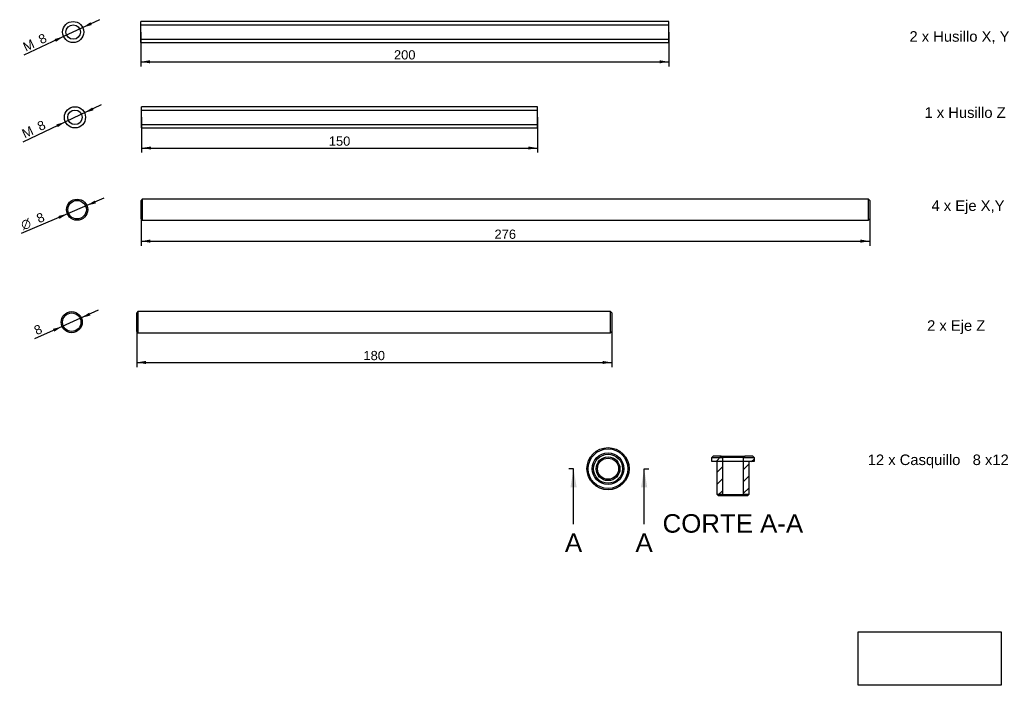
# Model space of a CAD drawing. Header units: millimetres. Extents: x 20 to 393, y 15 to 267.
import ezdxf
from ezdxf.enums import TextEntityAlignment as Align
from ezdxf.lldxf.tags import DXFTag

# ---------------------------------------------------------------- set-up
doc = ezdxf.new("R2010")
doc.units = ezdxf.units.MM
for name, color, linetype in [('$TD_AUDIT_GENERATED_(41)', 7, 'Continuous'), ('CASQUILLODM8', 7, 'Continuous'), ('EJEX', 7, 'Continuous'), ('EJEZ', 7, 'Continuous'), ('HUSILLOX', 7, 'Continuous'), ('HUSILLOZ', 7, 'Continuous')]:
    doc.layers.add(name, color=color, linetype=linetype)
doc.styles.add('SEACAD_Arial', font='ARIAL.TTF')
doc.styles.add('SEACAD_Solid_Edge_ANSI1_Symbols', font='semeca1.ttf')
tags = doc.linetypes.add('CENTER2', pattern=[28.575, 19.05, -3.175, 3.175, -3.175]).pattern_tags.tags
tags[10:11] = [DXFTag(74, 4), DXFTag(75, 0), DXFTag(340, '0'), DXFTag(46, 0.0), DXFTag(50, 0.0), DXFTag(44, 0.0), DXFTag(45, 0.0)]
tags[8:9] = [DXFTag(74, 4), DXFTag(75, 0), DXFTag(340, '0'), DXFTag(46, 0.0), DXFTag(50, 0.0), DXFTag(44, 0.0), DXFTag(45, 0.0)]
tags[6:7] = [DXFTag(74, 4), DXFTag(75, 0), DXFTag(340, '0'), DXFTag(46, 0.0), DXFTag(50, 0.0), DXFTag(44, 0.0), DXFTag(45, 0.0)]
tags[4:5] = [DXFTag(74, 4), DXFTag(75, 0), DXFTag(340, '0'), DXFTag(46, 0.0), DXFTag(50, 0.0), DXFTag(44, 0.0), DXFTag(45, 0.0)]
tags = doc.linetypes.add('HIDDEN2', pattern=[4.7625, 3.175, -1.5875]).pattern_tags.tags
tags[6:7] = [DXFTag(74, 4), DXFTag(75, 0), DXFTag(340, '0'), DXFTag(46, 0.0), DXFTag(50, 0.0), DXFTag(44, 0.0), DXFTag(45, 0.0)]
tags[4:5] = [DXFTag(74, 4), DXFTag(75, 0), DXFTag(340, '0'), DXFTag(46, 0.0), DXFTag(50, 0.0), DXFTag(44, 0.0), DXFTag(45, 0.0)]
doc.dimstyles.new('DIN', dxfattribs={"dimtxt": 3.5, "dimasz": 3.5, "dimexe": 1.75, "dimexo": 0, "dimgap": 1.75, "dimtad": 1, "dimtxsty": 'SEACAD_Arial', "dimblk1": '_SE_FILLED', "dimblk2": '_SE_FILLED', "dimsah": 1, "dimcen": 1.75, "dimadec": 0, "dimazin": 0, "dimtfac": 1, "dimtmove": 1, "dimatfit": 3, "dimfxl": 0, "dimtolj": 1, "dimarcsym": 0})
picture_1 = doc.add_image_def('image1.jpg', size_in_pixel=(211, 79))

# ---------------------------------------------------------------- blocks, each defined once
blk = doc.blocks.new('SE')
at = {"layer": 'HUSILLOX', "color": 7, "linetype": 'Continuous'}
blk.add_circle((40.45, 262.54), 4, dxfattribs=at)
at = {"layer": 'HUSILLOX', "color": 7, "linetype": 'HIDDEN2'}
blk.add_circle((40.45, 262.54), 2.75, dxfattribs=at)
blk = doc.blocks.new('SE1')
at = {"layer": 'HUSILLOX', "color": 7, "linetype": 'Continuous'}
for p, q in [((66.05, 258.54), (66.05, 266.54)), ((266.05, 266.54), (66.05, 266.54)), ((266.05, 258.54), (266.05, 266.54)), ((66.05, 258.54), (266.05, 258.54))]:
    blk.add_line(p, q, dxfattribs=at)
at = {"layer": 'HUSILLOX', "color": 7, "linetype": 'HIDDEN2'}
for p, q in [((66.05, 265.29), (266.05, 265.29)), ((66.05, 259.79), (266.05, 259.79))]:
    blk.add_line(p, q, dxfattribs=at)
blk = doc.blocks.new('SE2')
at = {"layer": 'HUSILLOZ', "color": 7, "linetype": 'Continuous'}
blk.add_circle((41.13, 230.22), 4, dxfattribs=at)
at = {"layer": 'HUSILLOZ', "color": 7, "linetype": 'HIDDEN2'}
blk.add_circle((41.13, 230.22), 2.75, dxfattribs=at)
blk = doc.blocks.new('SE3')
at = {"layer": 'HUSILLOZ', "color": 7, "linetype": 'Continuous'}
for p, q in [((66.38, 226.22), (66.38, 234.22)), ((216.38, 234.22), (66.38, 234.22)), ((216.38, 226.22), (216.38, 234.22)), ((66.38, 226.22), (216.38, 226.22))]:
    blk.add_line(p, q, dxfattribs=at)
at = {"layer": 'HUSILLOZ', "color": 7, "linetype": 'HIDDEN2'}
for p, q in [((66.38, 232.97), (216.38, 232.97)), ((66.38, 227.47), (216.38, 227.47))]:
    blk.add_line(p, q, dxfattribs=at)
blk = doc.blocks.new('SE4')
at = {"layer": 'EJEX', "color": 7, "linetype": 'Continuous'}
for radius in [4, 3.5]:
    blk.add_circle((41.94, 195.23), radius, dxfattribs=at)
blk = doc.blocks.new('SE5')
at = {"layer": 'EJEX', "color": 7, "linetype": 'Continuous'}
for p, q in [((66.64, 199.23), (66.14, 198.73)), ((66.14, 191.73), (66.14, 198.73)), ((66.64, 199.23), (66.64, 191.23)), ((341.64, 199.23), (66.64, 199.23)), ((341.64, 191.23), (341.64, 199.23)), ((342.14, 198.73), (341.64, 199.23)), ((342.14, 198.73), (342.14, 191.73)), ((66.14, 191.73), (66.64, 191.23)), ((66.64, 191.23), (341.64, 191.23)), ((341.64, 191.23), (342.14, 191.73))]:
    blk.add_line(p, q, dxfattribs=at)
blk = doc.blocks.new('SE6')
at = {"layer": 'EJEZ', "color": 7, "linetype": 'Continuous'}
for radius in [4, 3.5]:
    blk.add_circle((39.9, 152.61), radius, dxfattribs=at)
blk = doc.blocks.new('SE7')
at = {"layer": 'EJEZ', "color": 7, "linetype": 'Continuous'}
for p, q in [((65, 156.61), (64.5, 156.11)), ((64.5, 149.11), (64.5, 156.11)), ((65, 156.61), (65, 148.61)), ((244, 156.61), (65, 156.61)), ((244, 148.61), (244, 156.61)), ((244.5, 156.11), (244, 156.61)), ((244.5, 156.11), (244.5, 149.11)), ((64.5, 149.11), (65, 148.61)), ((65, 148.61), (244, 148.61)), ((244, 148.61), (244.5, 149.11))]:
    blk.add_line(p, q, dxfattribs=at)
blk = doc.blocks.new('DMBLK73')
at = {"layer": '$TD_AUDIT_GENERATED_(41)', "linetype": 'Continuous'}
for points in [[(46.98, 155.14), (46.5, 156.2), (43.55, 154.24)], [(33.29, 149.01), (36.25, 150.97), (32.81, 150.08)]]:
    blk.add_hatch(color=7, dxfattribs=at).paths.add_polyline_path(points)
at = {"layer": '$TD_AUDIT_GENERATED_(41)', "color": 7, "linetype": 'Continuous'}
for p, q in [((49.94, 157.1), (36.25, 150.97)), ((36.25, 150.97), (25.86, 146.33))]:
    blk.add_line(p, q, dxfattribs=at)
at = {"layer": '$TD_AUDIT_GENERATED_(41)', "color": 7, "linetype": 'Continuous', "style": 'SEACAD_Arial'}
blk.add_text('8', height=3.5, rotation=24.1033, dxfattribs=at).set_placement((25.19, 150.82), align=Align.TOP_LEFT)
blk = doc.blocks.new('_SE_FILLED')
at = {"color": 0}
blk.add_line((0, 0), (-1, 0), dxfattribs=at)
blk.add_solid([(0, 0), (-1, -0.1665), (-1, 0.1665), (0, 0)], dxfattribs=at)
blk = doc.blocks.new('DMBLK74')
at = {"layer": '$TD_AUDIT_GENERATED_(41)', "linetype": 'Continuous'}
for points in [[(49.07, 197.63), (48.62, 198.71), (45.62, 196.8)], [(35.27, 191.76), (38.26, 193.67), (34.81, 192.84)]]:
    blk.add_hatch(color=7, dxfattribs=at).paths.add_polyline_path(points)
at = {"layer": '$TD_AUDIT_GENERATED_(41)', "color": 7, "linetype": 'Continuous'}
for p, q in [((52.07, 199.54), (38.26, 193.67)), ((38.26, 193.67), (20.78, 186.23))]:
    blk.add_line(p, q, dxfattribs=at)
for s, style, p in [('8', 'SEACAD_Arial', (26.12, 193.26)), ('O', 'SEACAD_Solid_Edge_ANSI1_Symbols', (20.19, 190.74))]:
    blk.add_text(s, height=3.5, rotation=23.0408, dxfattribs=dict(at, style=style)).set_placement(p, align=Align.TOP_LEFT)
blk = doc.blocks.new('DMBLK75')
at = {"layer": '$TD_AUDIT_GENERATED_(41)', "linetype": 'Continuous'}
for points in [[(48.16, 232.9), (47.66, 233.95), (44.75, 231.93)], [(34.6, 226.49), (37.51, 228.51), (34.1, 227.54)]]:
    blk.add_hatch(color=7, dxfattribs=at).paths.add_polyline_path(points)
at = {"layer": '$TD_AUDIT_GENERATED_(41)', "color": 7, "linetype": 'Continuous'}
for p, q in [((51.08, 234.92), (37.51, 228.51)), ((37.51, 228.51), (21.34, 220.87))]:
    blk.add_line(p, q, dxfattribs=at)
at = {"layer": '$TD_AUDIT_GENERATED_(41)', "color": 7, "linetype": 'Continuous', "style": 'SEACAD_Arial'}
for s, p in [('8', (26.44, 228.12)), ('M', (20.58, 225.35))]:
    blk.add_text(s, height=3.5, rotation=25.2914, dxfattribs=at).set_placement(p, align=Align.TOP_LEFT)
blk = doc.blocks.new('DMBLK76')
at = {"layer": '$TD_AUDIT_GENERATED_(41)', "linetype": 'Continuous'}
for points in [[(47.49, 265.2), (47, 266.25), (44.07, 264.24)], [(33.91, 258.82), (36.83, 260.84), (33.42, 259.88)]]:
    blk.add_hatch(color=7, dxfattribs=at).paths.add_polyline_path(points)
at = {"layer": '$TD_AUDIT_GENERATED_(41)', "color": 7, "linetype": 'Continuous'}
for p, q in [((50.41, 267.21), (36.83, 260.84)), ((36.83, 260.84), (21.75, 253.76))]:
    blk.add_line(p, q, dxfattribs=at)
at = {"layer": '$TD_AUDIT_GENERATED_(41)', "color": 7, "linetype": 'Continuous', "style": 'SEACAD_Arial'}
for s, p in [('8', (26.87, 261)), ('M', (21, 258.24))]:
    blk.add_text(s, height=3.5, rotation=25.1457, dxfattribs=at).set_placement(p, align=Align.TOP_LEFT)
blk = doc.blocks.new('DMBLK77')
at = {"layer": '$TD_AUDIT_GENERATED_(41)', "linetype": 'Continuous'}
for points in [[(68, 136.76), (68, 137.93), (64.5, 137.35)], [(241, 136.76), (244.5, 137.35), (241, 137.93)]]:
    blk.add_hatch(color=7, dxfattribs=at).paths.add_polyline_path(points)
at = {"layer": '$TD_AUDIT_GENERATED_(41)', "color": 7, "linetype": 'Continuous'}
for p, q in [((64.5, 152.61), (64.5, 135.6)), ((244.5, 152.61), (244.5, 135.6)), ((64.5, 137.35), (244.5, 137.35))]:
    blk.add_line(p, q, dxfattribs=at)
at = {"layer": '$TD_AUDIT_GENERATED_(41)', "color": 7, "linetype": 'Continuous', "style": 'SEACAD_Arial'}
blk.add_text('180', height=3.5, dxfattribs=at).set_placement((150.39, 141.72), align=Align.TOP_LEFT)
blk = doc.blocks.new('DMBLK78')
at = {"layer": '$TD_AUDIT_GENERATED_(41)', "linetype": 'Continuous'}
for points in [[(69.64, 182.73), (69.64, 183.9), (66.14, 183.31)], [(338.64, 182.73), (342.14, 183.31), (338.64, 183.9)]]:
    blk.add_hatch(color=7, dxfattribs=at).paths.add_polyline_path(points)
at = {"layer": '$TD_AUDIT_GENERATED_(41)', "color": 7, "linetype": 'Continuous'}
for p, q in [((66.14, 195.23), (66.14, 181.56)), ((342.14, 195.23), (342.14, 181.56)), ((66.14, 183.31), (342.14, 183.31))]:
    blk.add_line(p, q, dxfattribs=at)
at = {"layer": '$TD_AUDIT_GENERATED_(41)', "color": 7, "linetype": 'Continuous', "style": 'SEACAD_Arial'}
blk.add_text('276', height=3.5, dxfattribs=at).set_placement((200.03, 187.69), align=Align.TOP_LEFT)
blk = doc.blocks.new('DMBLK79')
at = {"layer": '$TD_AUDIT_GENERATED_(41)', "linetype": 'Continuous'}
for points in [[(69.88, 218.01), (69.88, 219.17), (66.38, 218.59)], [(212.88, 218.01), (216.38, 218.59), (212.88, 219.17)]]:
    blk.add_hatch(color=7, dxfattribs=at).paths.add_polyline_path(points)
at = {"layer": '$TD_AUDIT_GENERATED_(41)', "color": 7, "linetype": 'Continuous'}
for p, q in [((66.38, 230.22), (66.38, 216.84)), ((216.38, 230.22), (216.38, 216.84)), ((66.38, 218.59), (216.38, 218.59))]:
    blk.add_line(p, q, dxfattribs=at)
at = {"layer": '$TD_AUDIT_GENERATED_(41)', "color": 7, "linetype": 'Continuous', "style": 'SEACAD_Arial'}
blk.add_text('150', height=3.5, dxfattribs=at).set_placement((137.27, 222.96), align=Align.TOP_LEFT)
blk = doc.blocks.new('DMBLK80')
at = {"layer": '$TD_AUDIT_GENERATED_(41)', "linetype": 'Continuous'}
for points in [[(69.55, 250.68), (69.55, 251.85), (66.05, 251.27)], [(262.55, 250.68), (266.05, 251.27), (262.55, 251.85)]]:
    blk.add_hatch(color=7, dxfattribs=at).paths.add_polyline_path(points)
at = {"layer": '$TD_AUDIT_GENERATED_(41)', "color": 7, "linetype": 'Continuous'}
for p, q in [((66.05, 262.54), (66.05, 249.52)), ((266.05, 262.54), (266.05, 249.52)), ((66.05, 251.27), (266.05, 251.27))]:
    blk.add_line(p, q, dxfattribs=at)
at = {"layer": '$TD_AUDIT_GENERATED_(41)', "color": 7, "linetype": 'Continuous', "style": 'SEACAD_Arial'}
blk.add_text('200', height=3.5, dxfattribs=at).set_placement((161.95, 255.64), align=Align.TOP_LEFT)
blk = doc.blocks.new('SE8')
at = {"layer": 'CASQUILLODM8', "color": 7, "linetype": 'Continuous'}
for radius in [8, 7.5, 4.5, 4]:
    blk.add_circle((243.04, 97.09), radius, dxfattribs=at)
at = {"layer": 'CASQUILLODM8', "color": 7, "linetype": 'HIDDEN2'}
for radius in [6, 5.5]:
    blk.add_circle((243.04, 97.09), radius, dxfattribs=at)
blk = doc.blocks.new('SE10')
at = {"color": 7, "linetype": 'Continuous', "style": 'SEACAD_Arial'}
blk.add_text('A', height=7, dxfattribs=at).set_placement((226.71, 72.59), align=Align.TOP_LEFT)
blk = doc.blocks.new('SE11')
at = {"color": 7, "linetype": 'Continuous', "style": 'SEACAD_Arial'}
blk.add_text('A', height=7, dxfattribs=at).set_placement((253.44, 72.59), align=Align.TOP_LEFT)
blk = doc.blocks.new('SEANNOT_GROUP')
at = {"linetype": 'Continuous'}
blk.add_hatch(color=7, dxfattribs=at).paths.add_polyline_path([(231.14, 90.09), (229.98, 97.09), (228.81, 90.09)])
at = {"color": 7, "linetype": 'Continuous'}
blk.add_lwpolyline([(229.98, 76.09), (229.98, 97.09)], dxfattribs=at)
blk = doc.blocks.new('SEANNOT_GROUP1')
at = {"linetype": 'Continuous'}
blk.add_hatch(color=7, dxfattribs=at).paths.add_polyline_path([(257.88, 90.09), (256.71, 97.09), (255.54, 90.09)])
at = {"color": 7, "linetype": 'Continuous'}
blk.add_lwpolyline([(256.71, 76.09), (256.71, 97.09)], dxfattribs=at)
blk = doc.blocks.new('SE9')
at = {"layer": '$TD_AUDIT_GENERATED_(41)', "color": 7, "linetype": 'CENTER2'}
for p, q in [((229.98, 97.09), (228.23, 97.09)), ((256.71, 97.09), (258.46, 97.09))]:
    blk.add_line(p, q, dxfattribs=at)
at = {"layer": '$TD_AUDIT_GENERATED_(41)', "color": 7, "linetype": 'CENTER2', "const_width": 0.0007}
blk.add_lwpolyline([(229.98, 97.09), (256.71, 97.09)], dxfattribs=at)
at = {"layer": '$TD_AUDIT_GENERATED_(41)'}
for name in ['SEANNOT_GROUP', 'SEANNOT_GROUP1', 'SE10', 'SE11']:
    blk.add_blockref(name, (0, 0), dxfattribs=at)
blk = doc.blocks.new('SE12')
at = {"layer": 'CASQUILLODM8', "linetype": 'Continuous'}
h = blk.add_hatch(dxfattribs=at)
h.set_pattern_fill('LINE', angle=45, style=0)
h.paths.add_polyline_path([(285.83, 86.87), (286.33, 87.37), (286.33, 101.37), (285.83, 101.87), (282.83, 101.87), (282.33, 101.37), (282.33, 99.87), (284.33, 99.87), (284.33, 87.37), (284.83, 86.87)])
h = blk.add_hatch(dxfattribs=at)
h.set_pattern_fill('LINE', angle=45, style=0)
h.paths.add_polyline_path([(295.83, 86.87), (296.33, 87.37), (296.33, 99.87), (298.33, 99.87), (298.33, 101.37), (297.83, 101.87), (294.83, 101.87), (294.33, 101.37), (294.33, 87.37), (294.83, 86.87)])
at = {"layer": 'CASQUILLODM8', "color": 7, "linetype": 'Continuous'}
for p, q in [((282.33, 101.37), (282.83, 101.87)), ((282.33, 99.87), (282.33, 101.37)), ((285.83, 101.87), (282.83, 101.87)), ((285.83, 101.87), (294.83, 101.87)), ((285.83, 101.87), (286.33, 101.37)), ((294.33, 101.37), (286.33, 101.37)), ((286.33, 101.37), (286.33, 87.37)), ((294.33, 101.37), (294.83, 101.87)), ((294.33, 87.37), (294.33, 101.37)), ((297.83, 101.87), (294.83, 101.87)), ((297.83, 101.87), (298.33, 101.37)), ((298.33, 101.37), (298.33, 99.87)), ((284.33, 99.87), (282.33, 99.87)), ((284.33, 87.37), (284.33, 99.87)), ((296.33, 99.87), (296.33, 87.37)), ((298.33, 99.87), (296.33, 99.87)), ((284.83, 86.87), (284.33, 87.37)), ((285.83, 86.87), (284.83, 86.87)), ((286.33, 87.37), (285.83, 86.87)), ((294.83, 86.87), (285.83, 86.87)), ((286.33, 87.37), (294.33, 87.37)), ((294.83, 86.87), (294.33, 87.37)), ((295.83, 86.87), (294.83, 86.87)), ((296.33, 87.37), (295.83, 86.87))]:
    blk.add_line(p, q, dxfattribs=at)
at = {"layer": 'CASQUILLODM8', "color": 7, "linetype": 'HIDDEN2'}
for p, q in [((282.33, 101.37), (286.33, 101.37)), ((294.33, 101.37), (298.33, 101.37)), ((296.33, 99.87), (284.33, 99.87)), ((286.33, 87.37), (284.33, 87.37)), ((296.33, 87.37), (294.33, 87.37))]:
    blk.add_line(p, q, dxfattribs=at)

msp = doc.modelspace()

# ---------------------------------------------------------------- block references
at = {"layer": '$TD_AUDIT_GENERATED_(41)'}
for name in ['SE', 'SE1', 'SE2', 'SE3', 'SE4', 'SE5', 'SE6', 'SE7', 'SE8', 'SE12', 'SE9']:
    msp.add_blockref(name, (0, 0), dxfattribs=at)

# ---------------------------------------------------------------- texts
at = {"layer": '$TD_AUDIT_GENERATED_(41)', "color": 7, "linetype": 'Continuous', "style": 'SEACAD_Arial'}
for s, p in [('2 x Husillo X, Y', (357.201, 262.864)), ('1 x Husillo Z', (362.898, 234.012)), ('4 x Eje X,Y', (365.551, 198.766)), ('2 x Eje Z', (363.88, 153.334)), ('12 x Casquillo   8 x12', (341.397, 102.475))]:
    msp.add_text(s, height=4, dxfattribs=at).set_placement(p, align=Align.TOP_LEFT)
at = {"color": 7, "linetype": 'Continuous', "style": 'SEACAD_Arial'}
msp.add_text('CORTE A-A', height=7, dxfattribs=at).set_placement((263.701, 79.866), align=Align.TOP_LEFT)

# ---------------------------------------------------------------- dimensions: what is measured, and where the dimension line sits
at = {"layer": '$TD_AUDIT_GENERATED_(41)', "color": 7, "linetype": 'Continuous'}
for p1, p2, text, picture, middle in [((44.075, 264.239), (36.833, 260.84), '\\A1;M <>', 'DMBLK76', (32.315, 258.719)), ((44.747, 231.928), (37.514, 228.51), '\\A1;M <>', 'DMBLK75', (31.897, 225.856)), ((45.624, 196.799), (38.262, 193.668), '\\A1;%%C <>', 'DMBLK74', (31.479, 190.783)), ((43.548, 154.242), (36.246, 150.975), '\\A1;<>', 'DMBLK73', (30.595, 148.446))]:
    dim = msp.add_diameter_dim_2p(p1=p1, p2=p2, text=text, dimstyle='DIN', dxfattribs=at)
    dim.commit()
    dim.dimension.update_dxf_attribs({"geometry": picture, "text_midpoint": middle, "dimtype": 163})
for base, p1, p2, picture, middle in [((66.054, 251.267), (66.054, 262.54), (266.054, 262.54), 'DMBLK80', (166.054, 251.267)), ((66.379, 218.59), (66.379, 230.219), (216.379, 230.219), 'DMBLK79', (141.379, 218.59)), ((66.14, 183.314), (66.14, 195.234), (342.14, 195.234), 'DMBLK78', (204.14, 183.314)), ((64.496, 137.346), (64.496, 152.608), (244.496, 152.608), 'DMBLK77', (154.496, 137.346))]:
    dim = msp.add_linear_dim(base=base, p1=p1, p2=p2, angle=0, text='\\A1;<>', dimstyle='DIN', override={"dimtmove": 0}, dxfattribs=at)
    dim.commit()
    dim.dimension.update_dxf_attribs({"geometry": picture, "text_midpoint": middle, "dimtype": 161})

# ---------------------------------------------------------------- pictures from other files: only their frames are drawn
image = msp.add_image(picture_1, insert=(337.813, 15.033), size_in_units=(54.135, 20.269))

doc.saveas('drawing.dxf')
